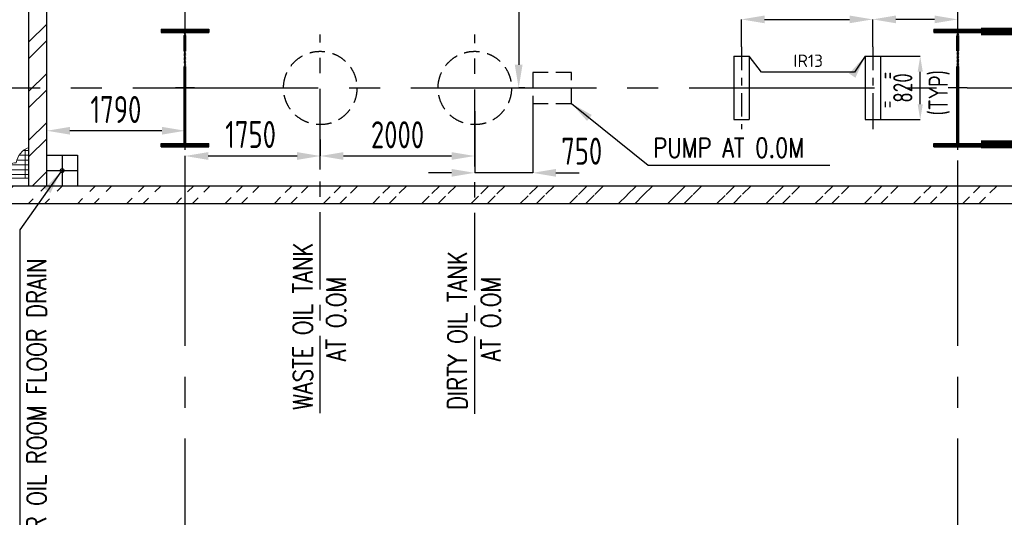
# Model space of a CAD drawing. Extents: x -7650383 to 4934791, y -114316 to 1826789.
# Tile 60 of 256: x 247252 to 259994, y 258396 to 264841. Entities that reach past the tile are written whole.
import ezdxf
from ezdxf.enums import TextEntityAlignment as Align

# ---------------------------------------------------------------- set-up
doc = ezdxf.new("R2010")
doc.units = 0
doc.header["$LTSCALE"] = 800
doc.header["$MEASUREMENT"] = 0
for name, pattern in [('CENTER', [2, 1.25, -0.25, 0.25, -0.25]), ('CENTER2', [1.125, 0.75, -0.125, 0.125, -0.125]), ('CENTRE', [1.5, 0.75, -0.25, 0.25, -0.25]), ('DASHDOT', [1, 0.5, -0.25, 0, -0.25]), ('HIDDEN', [0.375, 0.25, -0.125])]:
    doc.linetypes.add(name, pattern=pattern)
doc.layers.get('0').update_dxf_attribs({"linetype": 'CONTINUOUS'})
for name, color, linetype in [('COL', 1, 'CENTER'), ('DIM', 4, 'CONTINUOUS'), ('EQP5', 251, 'CONTINUOUS'), ('GRID', 8, 'CENTER'), ('HATCH', 9, 'CONTINUOUS'), ('MECH_EQ', 8, 'HIDDEN'), ('STR', 2, 'CONTINUOUS'), ('T', 3, 'CONTINUOUS'), ('TEXT', 3, 'CONTINUOUS'), ('TEXT0', 1, 'CONTINUOUS'), ('WALL', 6, 'CONTINUOUS')]:
    doc.layers.add(name, color=color, linetype=linetype)
doc.layers.add('steel', color=231, linetype='CONTINUOUS', lineweight=13)
doc.styles.add('ROMANS', font='ISO9.shx', dxfattribs={"width": 0.8})
doc.styles.add('S1', font='SIMPLEX.SHX', dxfattribs={"height": 200})
doc.styles.add('S3', font='ROMANS1.SHX', dxfattribs={"width": 0.8})
doc.styles.get("Standard").update_dxf_attribs({"font": 'ISO9'})
doc.dimstyles.get("Standard").update_dxf_attribs({"dimtxt": 0.18, "dimasz": 0.18, "dimexe": 0.18, "dimexo": 0.0625, "dimgap": 0.09, "dimtad": 0, "dimtih": 1, "dimtoh": 1, "dimdec": 4, "dimzin": 0, "dimdsep": 46, "dimtxsty": 'Standard', "dimcen": 0.09, "dimadec": 0, "dimazin": 0, "dimtfac": 1, "dimtdec": 4, "dimtofl": 0, "dimtmove": 0, "dimatfit": 3, "dimfxl": 1, "dimtolj": 1, "dimtzin": 0, "dimarcsym": 0})
doc.dimstyles.new('STANDARD$0', dxfattribs={"dimtxt": 250, "dimasz": 200, "dimexe": 0, "dimexo": 0, "dimgap": 100, "dimtad": 1, "dimdec": 0, "dimzin": 0, "dimdsep": 46, "dimtxsty": 'S1', "dimcen": 0, "dimadec": 0, "dimazin": 0, "dimtfac": 1, "dimtdec": 0, "dimtmove": 2, "dimatfit": 3, "dimfxl": 1, "dimtolj": 1, "dimtzin": 0, "dimarcsym": 0})

# ---------------------------------------------------------------- blocks, each defined once
blk = doc.blocks.new('A$C41E52089')
at = {"layer": 'COL'}
h = blk.add_hatch(dxfattribs=at)
h.set_pattern_fill('ANSI31', color=256, scale=100, style=0)
h.set_pattern_definition([(45, (0, 0), (-8.838834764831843, 8.838834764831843), [])])
h.paths.add_polyline_path([(309.9999999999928, -720.0000000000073), (-3.659e-13, -720.0000000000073), (-1.833e-13, -760.0000000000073), (310.0000000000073, -760.0000000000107)])
h.paths.add_polyline_path([(-1.49178e-11, -720.0000000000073), (-309.9999999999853, -720.0000000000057), (-310, -760.0000000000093), (-1.833e-13, -760.0000000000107)])
h.paths.add_polyline_path([(-1.45519e-11, 0), (-12.50000000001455, -3.638e-12), (-12.5000000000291, -720.0000000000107), (-1.49178e-11, -720.0000000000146)])
h.paths.add_polyline_path([(-3.6e-15, 720.0000000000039), (-12.49999999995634, 720.0000000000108), (-12.49999999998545, 7.276000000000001e-12), (0, 3.638e-12)])
h.paths.add_polyline_path([(12.5, 3.638e-12), (2.91038e-11, 1.09139e-11), (-1.49178e-11, -720.0000000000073), (12.49999999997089, -720.0000000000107)])
h.paths.add_polyline_path([(12.50000000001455, 720.0000000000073), (-1.45546e-11, 720.0000000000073), (-1.45519e-11, -3.638e-12), (12.49999999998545, -3.638e-12)])
h.paths.add_polyline_path([(309.9999999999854, 760.0000000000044), (1.45803e-11, 760.0000000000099), (-6.9404e-12, 720.440900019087), (12.50000000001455, 720.0000000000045), (310, 720.0000000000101)])
h.paths.add_polyline_path([(1.45519e-11, 760.0000000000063), (-309.9999999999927, 760.000000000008), (-309.9999999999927, 720.0000000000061), (1.45519e-11, 720.0000000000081)])
at = {"layer": 'COL', "color": 2}
for p, q in [((0, -800.1697653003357), (-7.3044e-12, 800.1697653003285)), ((123.2565102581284, 0), (-123.2565102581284, 0))]:
    blk.add_line(p, q, dxfattribs=at)
at = {"layer": 'COL'}
for p, q in [((-309.9999999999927, 760.0000000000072), (309.9999999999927, 760.0000000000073)), ((-309.9999999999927, 760.0000000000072), (-310.0000000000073, 720.0000000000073)), ((-310.0000000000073, 720.0000000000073), (309.9999999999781, 720.0000000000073)), ((-12.50000000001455, -719.9999999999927), (-12.49999999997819, 720.0000000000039)), ((12.49999999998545, -719.9999999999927), (12.50000000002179, 720.0000000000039)), ((309.9999999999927, 760.0000000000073), (309.9999999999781, 720.0000000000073)), ((-310, -720.0000000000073), (310, -720.0000000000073)), ((-309.9999999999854, -760.0000000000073), (-310, -720.0000000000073)), ((-309.9999999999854, -760.0000000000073), (310.0000000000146, -760.0000000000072)), ((310.0000000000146, -760.0000000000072), (310, -720.0000000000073))]:
    blk.add_line(p, q, dxfattribs=at)
blk = doc.blocks.new('*D504')
at = {"layer": 'DIM', "color": 9, "lineweight": -2, "transparency": 16777216}
for p, q in [((249391.1932761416, 262852.5763197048), (249391.1932761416, 263075.6591376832)), ((249691.1932761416, 263075.6591376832), (250841.1932761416, 263075.6591376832)), ((251141.1932761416, 262901.7667037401), (251141.1932761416, 263075.6591376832))]:
    blk.add_line(p, q, dxfattribs=at)
at = {"layer": 'DIM', "color": 9, "transparency": 16777216}
for points in [[(249691.1932761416, 263125.6591376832), (249691.1932761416, 263025.6591376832), (249391.1932761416, 263075.6591376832)], [(250841.1932761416, 263125.6591376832), (250841.1932761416, 263025.6591376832), (251141.1932761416, 263075.6591376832)]]:
    blk.add_solid(points, dxfattribs=at)
at = {"layer": 'DIM', "transparency": 16777216, "insert": (250239.6606141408, 263354.3798197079), "char_height": 350, "attachment_point": 5, "style": 'ROMANS'}
blk.add_mtext('\\A1;1750', dxfattribs=at)
blk = doc.blocks.new('*D505')
at = {"layer": 'DIM', "color": 9, "lineweight": -2, "transparency": 16777216}
for p, q in [((253141.1932762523, 263656.9404272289), (253141.1932762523, 263075.6591376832)), ((251141.1932761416, 263287.4196555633), (251141.1932761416, 263075.6591376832)), ((251441.1932761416, 263075.6591376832), (252841.1932762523, 263075.6591376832))]:
    blk.add_line(p, q, dxfattribs=at)
at = {"layer": 'DIM', "color": 9, "transparency": 16777216}
for points in [[(251441.1932761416, 263125.6591376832), (251441.1932761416, 263025.6591376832), (251141.1932761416, 263075.6591376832)], [(252841.1932762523, 263125.6591376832), (252841.1932762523, 263025.6591376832), (253141.1932762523, 263075.6591376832)]]:
    blk.add_solid(points, dxfattribs=at)
at = {"layer": 'DIM', "transparency": 16777216, "insert": (252141.193276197, 263350.6591376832), "char_height": 350, "attachment_point": 5, "style": 'ROMANS'}
blk.add_mtext('\\A1;2000', dxfattribs=at)
blk = doc.blocks.new('*D472')
at = {"layer": 'DIM', "color": 9, "lineweight": -2, "transparency": 16777216}
for p, q in [((256591.3175615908, 264488.0400391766), (256591.3175615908, 264844.7460623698)), ((256891.3175615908, 264844.7460623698), (257991.3175615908, 264844.7460623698)), ((258291.3175615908, 264488.0400391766), (258291.3175615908, 264844.7460623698))]:
    blk.add_line(p, q, dxfattribs=at)
at = {"layer": 'DIM', "color": 9, "transparency": 16777216}
for points in [[(256891.3175615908, 264894.7460623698), (256891.3175615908, 264794.7460623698), (256591.3175615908, 264844.7460623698)], [(257991.3175615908, 264894.7460623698), (257991.3175615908, 264794.7460623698), (258291.3175615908, 264844.7460623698)]]:
    blk.add_solid(points, dxfattribs=at)
at = {"layer": 'DIM', "transparency": 16777216, "insert": (257441.3175615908, 265119.7460623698), "char_height": 350, "attachment_point": 5, "style": 'ROMANS'}
blk.add_mtext('\\A1;1700', dxfattribs=at)
blk = doc.blocks.new('*D473')
at = {"layer": 'DIM', "color": 9, "lineweight": -2, "transparency": 16777216}
for p, q in [((259091.317561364, 264844.7460623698), (258591.3175615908, 264844.7460623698)), ((259391.317561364, 264558.2270289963), (259391.317561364, 264844.7460623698))]:
    blk.add_line(p, q, dxfattribs=at)
at = {"layer": 'DIM', "color": 9, "transparency": 16777216}
for points in [[(258591.3175615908, 264894.7460623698), (258591.3175615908, 264794.7460623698), (258291.3175615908, 264844.7460623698)], [(259091.317561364, 264894.7460623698), (259091.317561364, 264794.7460623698), (259391.317561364, 264844.7460623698)]]:
    blk.add_solid(points, dxfattribs=at)
at = {"layer": 'DIM', "transparency": 16777216, "insert": (258841.3175614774, 265119.7460623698), "char_height": 350, "attachment_point": 5, "style": 'ROMANS'}
blk.add_mtext('\\A1;1100', dxfattribs=at)
blk = doc.blocks.new('*D476')
at = {"layer": 'DIM', "color": 9, "lineweight": -2, "transparency": 16777216}
for p, q in [((253786.8512719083, 267631.4414400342), (253708.9982524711, 267631.4414400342)), ((253708.9982524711, 267331.4414400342), (253708.9982524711, 264256.4414384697)), ((253786.8512711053, 263956.4414384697), (253708.9982524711, 263956.4414384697))]:
    blk.add_line(p, q, dxfattribs=at)
at = {"layer": 'DIM', "color": 9, "transparency": 16777216}
for points in [[(253658.9982524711, 267331.4414400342), (253758.9982524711, 267331.4414400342), (253708.9982524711, 267631.4414400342)], [(253658.9982524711, 264256.4414384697), (253758.9982524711, 264256.4414384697), (253708.9982524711, 263956.4414384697)]]:
    blk.add_solid(points, dxfattribs=at)
at = {"layer": 'DIM', "transparency": 16777216, "insert": (253433.998252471, 266766.2099670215), "char_height": 350, "attachment_point": 5, "rotation": 90, "style": 'ROMANS'}
blk.add_mtext('\\A1;3675', dxfattribs=at)
blk = doc.blocks.new('*D480')
at = {"layer": 'DIM', "color": 9, "lineweight": -2, "transparency": 16777216}
for p, q in [((258391.3175615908, 264366.4414380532), (258905.2575718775, 264366.4414380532)), ((258905.2575718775, 263746.4414380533), (258905.2575718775, 264166.4414380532)), ((258391.3175615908, 263546.4414380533), (258905.2575718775, 263546.4414380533))]:
    blk.add_line(p, q, dxfattribs=at)
at = {"layer": 'DIM', "color": 9, "transparency": 16777216}
for points in [[(258871.9242385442, 264166.4414380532), (258938.5909052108, 264166.4414380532), (258905.2575718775, 264366.4414380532)], [(258871.9242385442, 263746.4414380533), (258938.5909052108, 263746.4414380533), (258905.2575718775, 263546.4414380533)]]:
    blk.add_solid(points, dxfattribs=at)
at = {"layer": 'DIM', "transparency": 16777216, "insert": (258680.2575718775, 263956.4414380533), "char_height": 250, "attachment_point": 5, "rotation": 90, "style": 'ROMANS'}
blk.add_mtext('\\A1;820', dxfattribs=at)
blk = doc.blocks.new('*D482')
at = {"layer": 'DIM', "color": 9, "lineweight": -2, "transparency": 16777216}
for p, q in [((247601.1932762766, 263374.562668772), (247601.1932762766, 263402.5828110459)), ((249091.1932761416, 263402.5828110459), (247901.1932762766, 263402.5828110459))]:
    blk.add_line(p, q, dxfattribs=at)
at = {"layer": 'DIM', "color": 9, "transparency": 16777216}
for points in [[(247901.1932762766, 263452.5828110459), (247901.1932762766, 263352.5828110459), (247601.1932762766, 263402.5828110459)], [(249091.1932761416, 263452.5828110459), (249091.1932761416, 263352.5828110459), (249391.1932761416, 263402.5828110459)]]:
    blk.add_solid(points, dxfattribs=at)
at = {"layer": 'DIM', "transparency": 16777216, "insert": (248496.1932762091, 263677.5828110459), "char_height": 350, "attachment_point": 5, "style": 'ROMANS'}
blk.add_mtext('\\A1;1790', dxfattribs=at)
blk = doc.blocks.new('*D493')
at = {"layer": 'DIM', "color": 9, "lineweight": -2, "transparency": 16777216}
for p, q in [((253891.1932762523, 263817.8361482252), (253891.1932762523, 262857.5550300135)), ((253141.1932762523, 263264.5655783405), (253141.1932762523, 262857.5550300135)), ((252841.1932762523, 262857.5550300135), (252541.1932762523, 262857.5550300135)), ((253891.1932762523, 262857.5550300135), (253141.1932762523, 262857.5550300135)), ((254191.1932762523, 262857.5550300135), (254491.1932762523, 262857.5550300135))]:
    blk.add_line(p, q, dxfattribs=at)
at = {"layer": 'DIM', "color": 9, "transparency": 16777216}
for points in [[(252841.1932762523, 262907.5550300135), (252841.1932762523, 262807.5550300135), (253141.1932762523, 262857.5550300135)], [(254191.1932762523, 262907.5550300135), (254191.1932762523, 262807.5550300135), (253891.1932762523, 262857.5550300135)]]:
    blk.add_solid(points, dxfattribs=at)
at = {"layer": 'DIM', "transparency": 16777216, "insert": (254524.6254166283, 263137.9431845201), "char_height": 350, "attachment_point": 5, "style": 'ROMANS'}
blk.add_mtext('\\A1;750', dxfattribs=at)

msp = doc.modelspace()

# ---------------------------------------------------------------- hatches: boundary and pattern name
at = {"layer": 'HATCH'}
h = msp.add_hatch(dxfattribs=at)
h.set_pattern_fill('ANSI32', color=256, scale=1200, style=0)
h.set_pattern_definition([(45, (177457.1690221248, 215002.910723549), (-318.1980515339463, 318.1980515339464), []), (45, (177669.3010561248, 215002.910723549), (-318.1980515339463, 318.1980515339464), [])])
h.paths.add_polyline_path([(247371.1932760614, 267306.4435655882), (247601.1932762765, 267306.4435655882), (247601.1932762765, 262686.5261566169), (247371.1932760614, 262686.5261566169)])
h.paths.add_polyline_path([(247371.1932760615, 271871.4414385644), (247601.1932760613, 271871.4414385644), (247601.1932760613, 269006.4435662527), (247371.1932760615, 269006.4435662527)])
h.paths.add_polyline_path([(247371.1932760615, 271871.4414385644), (249191.1932762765, 271871.4414385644), (249191.1932762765, 271641.4414385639), (247371.1932760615, 271641.4414385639)])
h.paths.add_polyline_path([(259591.1932762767, 271871.4414385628), (264256.1932762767, 271871.4414385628), (264256.1932762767, 271641.4414385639), (259591.1932762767, 271641.4414385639)])
h = msp.add_hatch(dxfattribs=at)
h.set_pattern_fill('ANSI32', color=256, scale=1200, style=0)
h.set_pattern_definition([(45, (185011.4058945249, 165104.8773302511), (-318.1980515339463, 318.1980515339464), []), (45, (185223.5379285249, 165104.8773302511), (-318.1980515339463, 318.1980515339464), [])])
edge = h.paths.add_edge_path()
edge.add_line((273391.1932769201, 262456.3455418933), (237391.1932766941, 262456.5967673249))
edge.add_line((273391.1932769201, 262686.3477971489), (237391.1932766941, 262686.5967673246))
at = {"layer": 'steel'}
h = msp.add_hatch(dxfattribs=at)
h.set_pattern_fill('GRATE', color=256, scale=2000, style=0)
h.set_pattern_definition([(0, (128822.7908811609, 198523.2538180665), (0, 62.5), []), (90, (128822.7908811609, 198523.2538180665), (-250, 1.53e-14), [])])
edge = h.paths.add_edge_path()
edge.add_arc((247037.4984245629, 262734.8665521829), 171.4764165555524, 441.5757091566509, 522.4659696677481, ccw=False)
edge.add_arc((247211.9728701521, 262811.0783685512), 176.160421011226, 451.33704729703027, 507.97559597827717, ccw=False)
edge.add_arc((247451.70013412, 262953.9798739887), 246.0890390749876, 469.0955944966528, 532.243980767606, ccw=False)
edge.add_line((247371.1932762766, 263186.5276346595), (247371.1932887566, 262786.527629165))
edge.add_line((247371.1932887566, 262786.5276291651), (246873.9891142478, 262786.5276291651))

# ---------------------------------------------------------------- linework, layer by layer
at = {"color": 3}
for p, q in [((247371.1932762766, 262686.5277472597), (247371.1932762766, 267306.4435655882)), ((247601.1932762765, 262686.526156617), (247601.1932762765, 267306.4435655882))]:
    msp.add_line(p, q, dxfattribs=at)
for p, q in [((247801.1932762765, 263086.526156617), (247801.1932762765, 262686.526156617)), ((247601.1932762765, 262886.5261566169), (248001.1932762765, 262886.5261566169))]:
    msp.add_line(p, q)
msp.add_lwpolyline([(247601.1932762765, 263086.526156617), (248001.1932762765, 263086.526156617), (248001.1932762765, 262686.526156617), (247601.1932762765, 262686.526156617)], close=True, dxfattribs=at)
msp.add_circle((247801.1932762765, 262886.5261566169), 25)
at = {"layer": 'DIM', "color": 8, "linetype": 'CENTRE', "ltscale": 0.5}
for p, q in [((256591.3175615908, 264488.0400391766), (256591.3175615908, 263424.8428369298)), ((258291.3175615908, 264488.0400391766), (258291.3175615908, 263424.8428369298))]:
    msp.add_line(p, q, dxfattribs=at)
at = {"layer": 'DIM', "color": 8, "linetype": 'CENTER'}
msp.add_line((258291.3175615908, 263735.2571358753), (258291.3175615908, 263442.8044159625), dxfattribs=at)
at = {"layer": 'EQP5'}
for p, q in [((256491.3175615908, 264366.4414380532), (256491.3175615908, 263546.4414380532)), ((256491.3175615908, 264366.4414380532), (256691.3175615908, 264366.4414380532)), ((256691.3175615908, 264366.4414380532), (256691.3175615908, 263546.4414380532)), ((258191.3175615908, 264366.4414380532), (258191.3175615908, 263546.4414380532)), ((258191.3175615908, 264366.4414380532), (258391.3175615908, 264366.4414380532)), ((258391.3175615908, 264366.4414380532), (258391.3175615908, 263546.4414380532)), ((256491.3175615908, 264231.4414380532), (256491.3175615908, 263546.4414380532)), ((258191.3175615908, 264231.4414380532), (258191.3175615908, 263546.4414380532)), ((256491.3175615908, 263546.4414380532), (256691.3175615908, 263546.4414380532)), ((258191.3175615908, 263546.4414380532), (258391.3175615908, 263546.4414380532))]:
    msp.add_line(p, q, dxfattribs=at)
at = {"layer": 'GRID', "linetype": 'CENTER2', "ltscale": 4}
for p, q in [((249391.1932824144, 253415.9652523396), (249391.1932735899, 300967.442891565)), ((259391.3175636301, 253415.9652523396), (259391.3175539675, 300927.2731036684)), ((191114.566367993, 263956.4414519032), (306850.7344221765, 263956.4414307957))]:
    msp.add_line(p, q, dxfattribs=at)
at = {"layer": 'GRID'}
for p, q in [((251141.1932761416, 259746.2551528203), (251141.1932761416, 264648.3173014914)), ((253141.1932762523, 259737.7988621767), (253141.1932762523, 264648.3173027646))]:
    msp.add_line(p, q, dxfattribs=at)
at = {"layer": 'MECH_EQ', "linetype": 'HIDDEN'}
msp.add_lwpolyline([(253891.1932762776, 263756.441440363), (254391.1932762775, 263756.441440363), (254391.1932762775, 264156.441440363), (253891.1932762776, 264156.441440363)], close=True, dxfattribs=at)
for centre in [(251141.1932761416, 263956.4414393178), (253141.1932761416, 263956.4414393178)]:
    msp.add_circle(centre, 475, dxfattribs=at)
at = {"layer": 'steel'}
for p, q in [((247371.1932887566, 262786.5276291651), (245991.1836223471, 262786.5276291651)), ((247456.183622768, 262686.5276291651), (245891.1836226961, 262686.5276291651))]:
    msp.add_line(p, q, dxfattribs=at)
msp.add_lwpolyline([(246873.9891142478, 262786.5276291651, -0.3683755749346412), (247062.6201350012, 262904.4927916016, -0.2522894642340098), (247207.8623852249, 262987.1908264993, -0.2827282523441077), (247371.1932762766, 263186.5276346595), (247371.1932887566, 262786.5276291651)], format="xyb", close=True, dxfattribs=at)
at = {"layer": 'STR', "color": 7, "linetype": 'DASHDOT', "const_width": 100}
for points in [[(259691.1932769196, 264686.4414509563), (269091.1932769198, 264686.4414509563)], [(259691.1932769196, 263226.4414509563), (269091.1932769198, 263226.4414509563)]]:
    msp.add_lwpolyline(points, dxfattribs=at)
at = {"layer": 'TEXT0'}
for points in [[(256491.2464356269, 264351.623022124), (256491.3175615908, 264351.454971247), (256491.1957772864, 264351.5908704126)], [(258191.2464356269, 264351.623022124), (258191.3175615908, 264351.454971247), (258191.1957772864, 264351.5908704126)]]:
    msp.add_solid(points, dxfattribs=at)
at = {"layer": 'WALL'}
for p, q in [((273391.1932769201, 262686.3477971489), (237391.1932766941, 262686.5967673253)), ((273391.1932769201, 262456.3455418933), (237391.1932766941, 262456.5967673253))]:
    msp.add_line(p, q, dxfattribs=at)

# ---------------------------------------------------------------- block references
at = {"layer": 'COL'}
for p in [(249391.1932769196, 263956.4414509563), (259391.1932769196, 263956.4414509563)]:
    msp.add_blockref('A$C41E52089', p, dxfattribs=at)

# ---------------------------------------------------------------- texts
at = {"layer": 'T', "style": 'S3', "width": 0.8}
msp.add_text('PUMP AT 0.0M', height=250, dxfattribs=at).set_placement((255449.6271304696, 263058.1659761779))
for s, p in [('WASTE OIL TANK', (251040.275350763, 259787.6330528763)), ('DIRTY OIL TANK', (253040.2753508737, 259787.6330528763)), ('AT O.OM ', (251473.3612855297, 260416.58661999)), ('AT O.OM ', (253473.3612856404, 260416.58661999))]:
    msp.add_text(s, height=250, rotation=90, dxfattribs=at).set_placement(p)
msp.add_text('FOR OIL ROOM FLOOR DRAIN', height=250, rotation=90, dxfattribs=at).set_placement((247596.2396560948, 259818.8912076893), align=Align.CENTER)
at = {"layer": 'TEXT', "style": 'ROMANS', "width": 0.8}
for s, height, p in [('=', 200, (258565.8266917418, 264068.8392999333)), ('(TYP)', 250, (259263.2493502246, 263601.202618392)), ('=', 200, (258562.4124060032, 263694.8762465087))]:
    msp.add_text(s, height=height, rotation=90, dxfattribs=at).set_placement(p)
at = {"layer": 'TEXT', "attachment_point": 1, "style": 'ROMANS'}
for s, insert, char_height, width in [('\\pi173.19;MONORAIL FOR \\P\\pi298.9;HANDLING OF \\P\\pi53.19;VACUUM PUMPS \\P\\pi98.904;FROM SOFIT OF \\P\\pi58.904;EL. 9.0M FLOOR', (220522.5810487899, 269512.6402186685), 300, 2986.37908451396), ('\\pi244.39;MONORAIL FOR \\P\\pi124.39;HANDLING OF BF \\P\\pi301.06;VALVES FROM \\P\\pi77.725;SOFIT OF EL. 10M \\P\\pi674.39;FLOOR.', (227849.6435424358, 266697.6440459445), 175, 2028.782704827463)]:
    msp.add_mtext(s, dxfattribs=dict(at, insert=insert, char_height=char_height, width=width))
at = {"layer": 'TEXT0', "linetype": 'Continuous', "width": 0.8506189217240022}
msp.add_text('IR13', height=160, dxfattribs=at).set_placement((257264.907783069, 264228.8568298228), (257647.2812412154, 264228.8568298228), align=Align.FIT)

# ---------------------------------------------------------------- dimensions: what is measured, and where the dimension line sits
at = {"layer": 'DIM'}
dim = msp.add_linear_dim(base=(253708.9982524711, 263956.4414384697), p1=(253786.8512719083, 267631.4414400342), p2=(253786.8512711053, 263956.4414384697), angle=90, dimstyle='STANDARD$0', override={"dimtxt": 350, "dimasz": 300, "dimtxsty": 'ROMANS', "dimclrd": 9, "dimclre": 9, "dimclrt": 256, "dimtix": 1, "dimatfit": 0, "dimfxl": 0.18}, dxfattribs=at)
dim.commit()
dim.dimension.update_dxf_attribs({"geometry": '*D476', "text_midpoint": (253433.998252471, 266766.2099670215), "dimtype": 160})
for base, p1, p2, override, picture, middle in [((258291.3175615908, 264844.7460623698), (256591.3175615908, 264488.0400391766), (258291.3175615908, 264488.0400391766), {"dimtxt": 350, "dimasz": 300, "dimtxsty": 'ROMANS', "dimclrd": 9, "dimclre": 9, "dimclrt": 256, "dimtix": 1, "dimatfit": 0, "dimfxl": 0.18}, '*D472', (257441.3175615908, 265119.7460623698)), ((258291.3175615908, 264844.7460623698), (259391.317561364, 264558.2270289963), (258291.3175615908, 264844.7460623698), {"dimtxt": 350, "dimasz": 300, "dimtxsty": 'ROMANS', "dimclrd": 9, "dimclre": 9, "dimclrt": 256, "dimtix": 1, "dimatfit": 0, "dimfxl": 0.18}, '*D473', (258841.3175614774, 265119.7460623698)), ((247601.1932762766, 263402.5828110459), (249391.1932761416, 263402.5828110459), (247601.1932762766, 263374.562668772), {"dimtxt": 350, "dimasz": 300, "dimtxsty": 'ROMANS', "dimclrd": 9, "dimclre": 9, "dimclrt": 256, "dimtix": 1, "dimatfit": 0, "dimfxl": 0.18}, '*D482', (248496.1932762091, 263677.5828110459)), ((253141.1932762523, 263075.6591376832), (251141.1932761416, 263287.4196555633), (253141.1932762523, 263656.9404272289), {"dimtxt": 350, "dimasz": 300, "dimtxsty": 'ROMANS', "dimclrd": 9, "dimclre": 9, "dimclrt": 256, "dimtix": 1, "dimatfit": 0}, '*D505', (252141.193276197, 263350.6591376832))]:
    dim = msp.add_linear_dim(base=base, p1=p1, p2=p2, dimstyle='STANDARD$0', override=override, dxfattribs=at)
    dim.commit()
    dim.dimension.update_dxf_attribs({"geometry": picture, "text_midpoint": middle})
dim = msp.add_linear_dim(base=(258905.2575718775, 264366.4414380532), p1=(258391.3175615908, 263546.4414380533), p2=(258391.3175615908, 264366.4414380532), angle=90, dimstyle='STANDARD$0', override={"dimtxt": 250, "dimasz": 200, "dimtxsty": 'ROMANS', "dimclrd": 9, "dimclre": 9, "dimclrt": 256, "dimtix": 1, "dimatfit": 0, "dimfxl": 0.18}, dxfattribs=at)
dim.commit()
dim.dimension.update_dxf_attribs({"geometry": '*D480', "text_midpoint": (258680.2575718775, 263956.4414380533)})
for base, p1, p2, picture, middle in [((253141.1932762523, 262857.5550300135), (253891.1932762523, 263817.8361482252), (253141.1932762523, 263264.5655783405), '*D493', (254524.6254166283, 263137.9431845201)), ((251141.1932761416, 263075.6591376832), (249391.1932761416, 262852.5763197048), (251141.1932761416, 262901.7667037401), '*D504', (250239.6606141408, 263354.3798197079))]:
    dim = msp.add_linear_dim(base=base, p1=p1, p2=p2, dimstyle='STANDARD$0', override={"dimtxt": 350, "dimasz": 300, "dimtxsty": 'ROMANS', "dimclrd": 9, "dimclre": 9, "dimclrt": 256, "dimtix": 1, "dimatfit": 0}, dxfattribs=at)
    dim.commit()
    dim.dimension.update_dxf_attribs({"geometry": picture, "text_midpoint": middle, "dimtype": 160})

# ---------------------------------------------------------------- leaders
for points in [[(254391.1932762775, 263756.441440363), (255384.89939084, 262954.9329397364), (257735.672891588, 262954.9329397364)], [(247782.0567959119, 262870.4390462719), (247252.8173196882, 262118.1183296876), (247252.8173196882, 257515.8957341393)]]:
    msp.add_leader(points, dimstyle='Standard', override={"dimtxt": 350, "dimasz": 300, "dimexe": 0, "dimexo": 0, "dimgap": 100, "dimtad": 0, "dimtih": 0, "dimtoh": 0, "dimdec": 0, "dimtxsty": 'ROMANS', "dimcen": 0, "dimclrd": 9, "dimclre": 9, "dimclrt": 256, "dimtdec": 0, "dimtix": 1, "dimtofl": 1, "dimatfit": 0})
msp.add_leader([(258191.3175615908, 264366.4414380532), (258056.7192684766, 264162.7536815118), (256852.4786359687, 264162.7536815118), (256691.3175615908, 264366.4414380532)], dimstyle='Standard', override={"dimtxt": 350, "dimasz": 300, "dimexe": 0, "dimexo": 0, "dimgap": 100, "dimtad": 1, "dimtih": 0, "dimtoh": 0, "dimdec": 0, "dimtxsty": 'ROMANS', "dimcen": 0, "dimclrd": 9, "dimclre": 9, "dimclrt": 256, "dimtdec": 0, "dimtix": 1, "dimtofl": 1, "dimatfit": 0, "dimfxl": 0.18}, dxfattribs=at)

doc.saveas('drawing.dxf')
